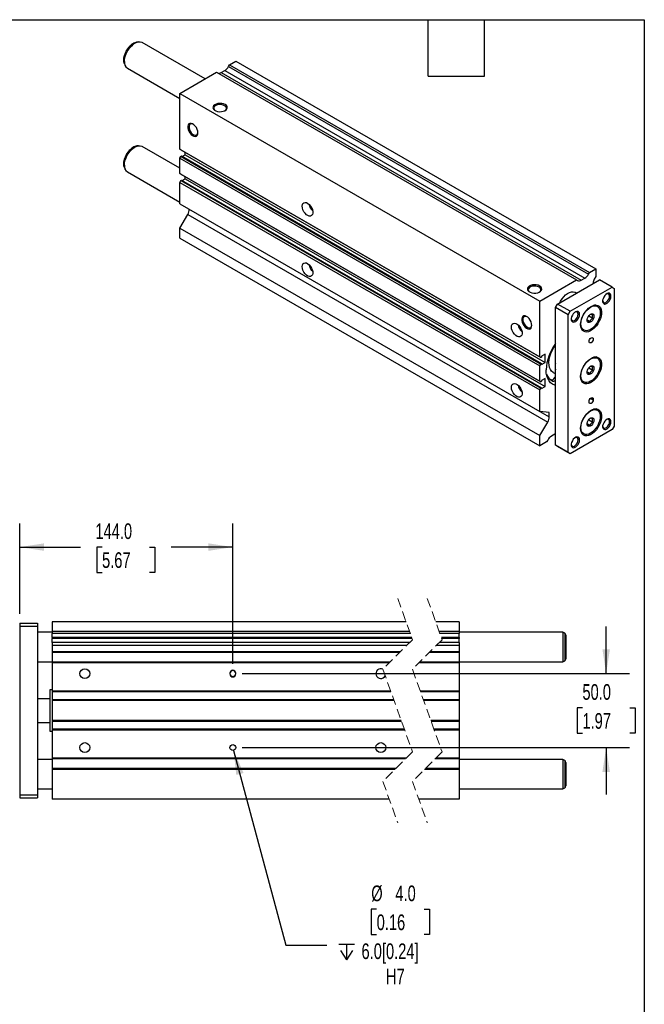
# Model space of a CAD drawing. Header units: millimetres. Extents: x 32 to 1365, y 32 to 1048.
# Tile 5 of 5: x 943 to 1365, y 382 to 1048. Entities that reach past the tile are written whole.
import ezdxf

# ---------------------------------------------------------------- set-up
doc = ezdxf.new("R2010")
doc.units = ezdxf.units.MM
doc.header["$LTSCALE"] = 5
doc.linetypes.add('SLD-Dashed', pattern=[1.905, 1.27, -0.635])
doc.linetypes.add('SLD-Solid', pattern=[0])
doc.layers.add('DIMENSIONS', color=140, linetype='SLD-Solid', lineweight=25)
doc.layers.add('TEXT', color=140, linetype='SLD-Solid', lineweight=25)
doc.styles.add('SLDTEXTSTYLE0', font='TXT', dxfattribs={"width": 0.7})
doc.dimstyles.new('SLDDIMSTYLE0', dxfattribs={"dimtxt": 10.790039, "dimasz": 16.51, "dimexe": 0, "dimexo": 0.0625, "dimgap": 2.69751, "dimtad": 0, "dimtih": 1, "dimtoh": 1, "dimrnd": 1e-09, "dimzin": 4, "dimdsep": 46, "dimtxsty": 'SLDTEXTSTYLE0', "dimsah": 1, "dimcen": 0.09, "dimadec": 0, "dimazin": 1, "dimtfac": 1, "dimtmove": 0, "dimatfit": 0, "dimfxl": 0, "dimfrac": 2, "dimtolj": 1, "dimtzin": 12, "dimarcsym": 0})
doc.dimstyles.new('SLDDIMSTYLE2', dxfattribs={"dimtxt": 10.790039, "dimasz": 16.51, "dimexe": 0, "dimexo": 0.0625, "dimgap": 2.69751, "dimtad": 0, "dimtih": 1, "dimtoh": 1, "dimrnd": 1e-09, "dimzin": 4, "dimdsep": 46, "dimtxsty": 'SLDTEXTSTYLE0', "dimsah": 1, "dimcen": 0.09, "dimadec": 0, "dimazin": 1, "dimtfac": 1, "dimtofl": 0, "dimtmove": 0, "dimatfit": 3, "dimfxl": 0, "dimfrac": 2, "dimtolj": 1, "dimtzin": 12, "dimarcsym": 0})
doc.dimstyles.new('SLDDIMSTYLE3', dxfattribs={"dimtxt": 10.790039, "dimasz": 16.51, "dimexe": 0, "dimexo": 0.0625, "dimgap": 2.69751, "dimtad": 0, "dimtih": 1, "dimtoh": 1, "dimrnd": 1e-09, "dimzin": 12, "dimdsep": 46, "dimtxsty": 'SLDTEXTSTYLE0', "dimsah": 1, "dimcen": 0, "dimadec": 0, "dimazin": 3, "dimtfac": 1, "dimtofl": 0, "dimtmove": 0, "dimatfit": 3, "dimfxl": 0, "dimfrac": 2, "dimtolj": 1, "dimtzin": 12, "dimarcsym": 0})
doc.dimstyles.new('SLDDIMSTYLE4', dxfattribs={"dimtxt": 10.790039, "dimasz": 16.51, "dimexe": 0, "dimexo": 0.0625, "dimgap": 2.69751, "dimtad": 0, "dimtih": 1, "dimtoh": 1, "dimrnd": 1e-09, "dimzin": 4, "dimdsep": 46, "dimtxsty": 'SLDTEXTSTYLE0', "dimsah": 1, "dimcen": 0, "dimadec": 0, "dimazin": 1, "dimtfac": 1, "dimtofl": 0, "dimtmove": 0, "dimatfit": 3, "dimfxl": 0, "dimfrac": 2, "dimtolj": 1, "dimtzin": 12, "dimarcsym": 0})

# ---------------------------------------------------------------- blocks, each defined once
blk = doc.blocks.new('_D_13')
at = {"layer": 'DIMENSIONS'}
for p, q in [((808.92, 525.74), (863.23, 471.42)), ((863.23, 471.42), (891.02, 471.42))]:
    blk.add_line(p, q, dxfattribs=at)
blk.add_solid([(808.92, 525.74), (818.79, 512.27), (822.39, 515.86)], dxfattribs=at)
at = {"layer": 'DIMENSIONS', "char_height": 10.583, "attachment_point": 1, "style": 'SLDTEXTSTYLE0'}
for s, insert in [('M8-1.25', (898.95, 485.06)), ('X4', (919.31, 467.91))]:
    blk.add_mtext(s, dxfattribs=dict(at, insert=insert))
blk = doc.blocks.new('_D_15')
at = {"layer": 'DIMENSIONS'}
for p, q in [((943.23, 645.92), (943.23, 706.98)), ((1087.23, 612.17), (1087.23, 706.98)), ((943.23, 691.11), (984.25, 691.11)), ((998.87, 691.11), (995.25, 691.11)), ((995.25, 691.11), (995.25, 673.96)), ((1030.93, 691.11), (1034.56, 691.11)), ((1034.56, 691.11), (1034.56, 673.96)), ((1087.23, 691.11), (1045.55, 691.11)), ((995.25, 673.96), (998.87, 673.96)), ((1034.56, 673.96), (1030.93, 673.96))]:
    blk.add_line(p, q, dxfattribs=at)
for points in [[(943.23, 691.11), (959.74, 688.57), (959.74, 693.65)], [(1087.23, 691.11), (1070.72, 693.65), (1070.72, 688.57)]]:
    blk.add_solid(points, dxfattribs=at)
at = {"layer": 'DIMENSIONS', "char_height": 10.583, "attachment_point": 1, "style": 'SLDTEXTSTYLE0'}
for s, insert in [('144.0', (994.38, 707.17)), ('5.67', (998.87, 687.6))]:
    blk.add_mtext(s, dxfattribs=dict(at, insert=insert))
blk = doc.blocks.new('_D_16')
at = {"layer": 'DIMENSIONS'}
for p, q in [((1339.49, 605.57), (1339.49, 637.32)), ((1093.58, 605.57), (1355.36, 605.57)), ((1323.45, 582.37), (1319.83, 582.37)), ((1319.83, 582.37), (1319.83, 565.22)), ((1355.52, 582.37), (1359.14, 582.37)), ((1359.14, 582.37), (1359.14, 565.22)), ((1319.83, 565.22), (1323.45, 565.22)), ((1359.14, 565.22), (1355.52, 565.22)), ((1093.58, 555.57), (1355.36, 555.57)), ((1339.49, 555.57), (1339.49, 523.82))]:
    blk.add_line(p, q, dxfattribs=at)
for points in [[(1339.49, 605.57), (1342.03, 622.08), (1336.95, 622.08)], [(1339.49, 555.57), (1336.95, 539.06), (1342.03, 539.06)]]:
    blk.add_solid(points, dxfattribs=at)
at = {"layer": 'DIMENSIONS', "char_height": 10.583, "attachment_point": 1, "style": 'SLDTEXTSTYLE0'}
for s, insert in [('50.0', (1323.45, 598.43)), ('1.97', (1323.45, 578.86))]:
    blk.add_mtext(s, dxfattribs=dict(at, insert=insert))
blk = doc.blocks.new('SW_SYMBOL_HOLE_DEPTH')
at = {"layer": 'DIMENSIONS', "color": 0}
for p, q in [((0, 4375), (4000, 4375)), ((500, 2775), (2000, 375)), ((2000, 4375), (2000, 375)), ((3500, 2775), (2000, 375))]:
    blk.add_line(p, q, dxfattribs=at)
blk = doc.blocks.new('_D_17')
at = {"layer": 'DIMENSIONS'}
for p, q in [((1087.75, 553.63), (1123.03, 421.96)), ((1184.42, 446.2), (1180.8, 446.2)), ((1180.8, 446.2), (1180.8, 429.05)), ((1216.49, 446.2), (1220.11, 446.2)), ((1220.11, 446.2), (1220.11, 429.05)), ((1180.8, 429.05), (1184.42, 429.05)), ((1220.11, 429.05), (1216.49, 429.05)), ((1123.03, 421.96), (1150.81, 421.96))]:
    blk.add_line(p, q, dxfattribs=at)
blk.add_solid([(1087.75, 553.63), (1089.57, 537.03), (1094.48, 538.34)], dxfattribs=at)
at = {"layer": 'DIMENSIONS', "xscale": 0.002688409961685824, "yscale": 0.002688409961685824, "zscale": 0.002688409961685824}
blk.add_blockref('SW_SYMBOL_HOLE_DEPTH', (1158.75, 410.92), dxfattribs=at)
at = {"layer": 'DIMENSIONS', "char_height": 10.583, "attachment_point": 1, "style": 'SLDTEXTSTYLE0'}
for s, insert in [('%%c', (1180.76, 462.26)), ('4.0', (1197.06, 462.26)), ('0.16', (1184.42, 442.69)), ('6.0[0.24]', (1174.19, 423.13)), ('H7', (1190.66, 405.98))]:
    blk.add_mtext(s, dxfattribs=dict(at, insert=insert))

msp = doc.modelspace()

# ---------------------------------------------------------------- linework, layer by layer
for p, q in [((1023.537, 1032.729), (1022.471, 1032.583)), ((1068.49, 1007.784), (1026.014, 1032.305)), ((1085.007, 1017.319), (1089.25, 1019.769)), ((1089.25, 1019.769), (1332.495, 879.346)), ((1014.002, 1017.913), (1013.801, 1018.506)), ((1014.002, 1017.913), (1014.409, 1016.917)), ((1016.015, 1014.984), (1051.42, 994.545)), ((1051.42, 997.93), (1076.169, 1012.217)), ((1076.169, 1012.217), (1319.413, 871.795)), ((1079.401, 1012.041), (1081.775, 1013.412)), ((1081.775, 1013.412), (1325.02, 872.99)), ((1084.275, 1016.051), (1085.007, 1017.319)), ((1084.275, 1016.051), (1327.52, 875.629)), ((1085.007, 1017.319), (1328.252, 876.897)), ((1079.401, 1012.041), (1322.646, 871.619)), ((1051.42, 960.108), (1051.42, 997.93)), ((1051.42, 997.93), (1294.665, 857.507)), ((1023.537, 962.506), (1022.471, 962.361)), ((1051.42, 947.416), (1026.014, 962.082)), ((1051.42, 960.108), (1294.665, 819.685)), ((1052.127, 959.699), (1051.42, 960.108)), ((1052.127, 959.699), (1295.372, 819.277)), ((1051.42, 954.106), (1052.127, 955.331)), ((1051.42, 954.106), (1294.665, 813.684)), ((1051.42, 943.769), (1051.42, 954.106)), ((1052.127, 955.331), (1052.587, 955.596)), ((1052.127, 955.331), (1295.372, 814.908)), ((1052.587, 955.596), (1295.831, 815.174)), ((1053.103, 955.298), (1054.955, 956.367)), ((1054.955, 956.367), (1054.955, 958.066)), ((1054.955, 956.367), (1298.2, 815.945)), ((1014.002, 947.69), (1013.801, 948.284)), ((1014.002, 947.69), (1014.409, 946.695)), ((1016.015, 944.761), (1051.42, 924.322)), ((1051.42, 943.769), (1294.665, 803.346)), ((1052.127, 943.36), (1051.42, 943.769)), ((1051.42, 937.767), (1052.127, 938.992)), ((1052.127, 943.36), (1295.372, 802.938)), ((1052.127, 938.992), (1052.587, 939.257)), ((1052.127, 938.992), (1295.372, 798.57)), ((1052.587, 939.257), (1295.831, 798.835)), ((1053.096, 938.963), (1054.955, 940.037)), ((1054.955, 940.037), (1054.955, 941.727)), ((1054.955, 940.037), (1298.2, 799.614)), ((1051.42, 937.767), (1294.665, 797.345)), ((1051.42, 923.216), (1051.42, 937.767)), ((1051.42, 923.216), (1294.665, 782.794)), ((1051.42, 906.885), (1056.748, 916.114)), ((1056.748, 916.114), (1299.993, 775.692)), ((1051.42, 906.885), (1294.665, 766.463)), ((1051.42, 899.945), (1051.42, 906.885)), ((1051.42, 899.945), (1294.665, 759.523)), ((1328.252, 876.897), (1332.495, 879.346)), ((1332.495, 879.346), (1332.495, 874.039)), ((1322.646, 871.619), (1325.02, 872.99)), ((1327.52, 875.629), (1328.252, 876.897)), ((1332.495, 874.039), (1331.459, 872.246)), ((1294.665, 857.507), (1319.413, 871.795)), ((1306.685, 855.466), (1334.97, 871.795)), ((1315.171, 850.568), (1343.455, 866.896)), ((1319.413, 871.795), (1320.146, 871.372)), ((1330.727, 869.63), (1330.727, 869.345)), ((1343.455, 866.896), (1334.97, 871.795)), ((1343.455, 866.896), (1344.869, 866.079)), ((1344.869, 866.079), (1344.869, 772.994)), ((1319.513, 862.871), (1318.756, 863.308)), ((1294.665, 819.685), (1294.665, 857.507)), ((1305.271, 853.017), (1306.685, 855.466)), ((1313.756, 848.118), (1305.271, 853.017)), ((1305.271, 759.931), (1305.271, 853.017)), ((1315.171, 850.568), (1306.685, 855.466)), ((1333.532, 854.201), (1332.501, 854.796)), ((1313.756, 848.118), (1315.171, 850.568)), ((1313.756, 755.033), (1313.756, 848.118)), ((1327.751, 847.431), (1330.47, 845.862)), ((1326.674, 844.833), (1328.702, 843.663)), ((1323.002, 838.341), (1324.033, 837.746)), ((1295.372, 819.277), (1294.665, 819.685)), ((1295.831, 819.542), (1295.372, 819.277)), ((1298.2, 821.498), (1295.831, 820.13)), ((1295.831, 820.13), (1295.831, 819.542)), ((1298.2, 815.945), (1298.2, 821.498)), ((1333.532, 819.09), (1332.501, 819.685)), ((1294.665, 813.684), (1295.372, 814.908)), ((1294.665, 803.346), (1294.665, 813.684)), ((1295.372, 814.908), (1295.831, 815.174)), ((1295.831, 814.578), (1298.2, 815.945)), ((1295.831, 815.174), (1295.831, 814.578)), ((1327.751, 812.32), (1330.47, 810.75)), ((1303.752, 809.147), (1305.271, 808.27)), ((1326.674, 809.722), (1328.702, 808.551)), ((1295.372, 802.938), (1294.665, 803.346)), ((1295.831, 803.203), (1295.372, 802.938)), ((1298.2, 805.167), (1295.831, 803.799)), ((1295.831, 803.799), (1295.831, 803.203)), ((1295.831, 798.247), (1298.2, 799.614)), ((1298.2, 799.614), (1298.2, 805.167)), ((1302.323, 804.136), (1301.801, 804.338)), ((1302.323, 804.136), (1303.56, 803.422)), ((1304.436, 805.476), (1305.271, 804.994)), ((1323.002, 803.23), (1324.033, 802.635)), ((1294.665, 797.345), (1295.372, 798.57)), ((1294.665, 782.794), (1294.665, 797.345)), ((1295.372, 798.57), (1295.831, 798.835)), ((1295.831, 798.835), (1295.831, 798.247)), ((1327.899, 789.122), (1327.899, 789.53)), ((1328.995, 791.755), (1330.727, 790.755)), ((1329.313, 791.98), (1330.727, 791.163)), ((1330.727, 791.163), (1330.727, 790.755)), ((1301.029, 782.225), (1294.665, 782.794)), ((1294.781, 782.784), (1301.029, 779.177)), ((1301.029, 779.177), (1301.029, 782.225)), ((1333.532, 783.978), (1332.501, 784.574)), ((1294.665, 766.463), (1299.993, 775.692)), ((1326.674, 774.611), (1328.702, 773.44)), ((1327.751, 777.209), (1330.47, 775.639)), ((1344.869, 772.994), (1343.455, 770.544)), ((1294.665, 759.523), (1294.665, 766.463)), ((1304.867, 767.454), (1302.493, 766.083)), ((1343.455, 770.544), (1315.171, 754.216)), ((1323.002, 768.119), (1324.033, 767.523)), ((1299.261, 762.176), (1294.665, 759.523)), ((1299.993, 763.444), (1299.261, 762.176)), ((1313.756, 755.033), (1305.271, 759.931)), ((1306.685, 759.115), (1305.271, 759.931)), ((1315.171, 754.216), (1306.685, 759.115)), ((1315.171, 754.216), (1313.756, 755.033)), ((943.233, 639.566), (955.233, 639.566)), ((943.233, 639.566), (943.233, 637.566)), ((955.233, 639.566), (955.233, 637.566)), ((1204.305, 640.566), (965.233, 640.566)), ((965.233, 640.566), (965.233, 634.066)), ((1240.267, 640.566), (1224.305, 640.566)), ((1240.267, 640.566), (1240.267, 634.066)), ((943.233, 637.566), (955.233, 637.566)), ((943.233, 637.566), (943.233, 523.566)), ((955.233, 637.566), (955.233, 523.566)), ((965.233, 633.566), (955.233, 633.566)), ((1206.631, 634.066), (965.233, 634.066)), ((965.233, 634.066), (965.233, 632.602)), ((1207.155, 632.602), (965.233, 632.602)), ((965.233, 629.916), (965.233, 632.602)), ((1240.267, 634.066), (1226.631, 634.066)), ((1240.267, 632.602), (1227.155, 632.602)), ((1240.267, 634.066), (1240.267, 632.602)), ((1310.267, 633.566), (1240.267, 633.566)), ((1240.267, 629.916), (1240.267, 632.602)), ((1311.517, 632.844), (1310.267, 633.566)), ((1310.267, 633.566), (1310.267, 613.566)), ((1311.517, 632.844), (1311.517, 614.288)), ((1208.117, 629.916), (965.233, 629.916)), ((965.233, 629.916), (965.233, 629.216)), ((1208.367, 629.216), (965.233, 629.216)), ((965.233, 626.53), (965.233, 629.216)), ((1206.649, 626.53), (965.233, 626.53)), ((965.233, 626.53), (965.233, 624.566)), ((1240.267, 626.53), (1226.649, 626.53)), ((1240.267, 629.916), (1228.117, 629.916)), ((1240.267, 629.216), (1228.367, 629.216)), ((1240.267, 629.916), (1240.267, 629.216)), ((1240.267, 626.53), (1240.267, 629.216)), ((1240.267, 626.53), (1240.267, 624.566)), ((1312.267, 631.545), (1312.267, 615.587)), ((1204.685, 624.566), (965.233, 624.566)), ((965.233, 624.566), (965.233, 620.316)), ((1200.435, 620.316), (965.233, 620.316)), ((965.233, 620.316), (965.233, 619.816)), ((1199.935, 619.816), (965.233, 619.816)), ((965.233, 619.816), (965.233, 613.316)), ((1240.267, 619.816), (1219.935, 619.816)), ((1240.267, 620.316), (1220.435, 620.316)), ((1240.267, 624.566), (1224.685, 624.566)), ((1240.267, 624.566), (1240.267, 620.316)), ((1240.267, 620.316), (1240.267, 619.816)), ((1240.267, 619.816), (1240.267, 613.316)), ((955.233, 613.566), (965.233, 613.566)), ((1193.435, 613.316), (965.233, 613.316)), ((965.233, 613.316), (965.233, 612.816)), ((1192.935, 612.816), (965.233, 612.816)), ((965.233, 612.816), (965.233, 593.746)), ((1240.267, 612.816), (1212.935, 612.816)), ((1240.267, 613.316), (1213.435, 613.316)), ((1240.267, 613.566), (1310.267, 613.566)), ((1240.267, 613.316), (1240.267, 612.816)), ((1240.267, 612.816), (1240.267, 593.746)), ((1310.267, 613.566), (1311.517, 614.288)), ((1085.233, 605.816), (1085.233, 605.316)), ((1089.233, 605.316), (1089.233, 605.816)), ((965.233, 594.566), (963.483, 594.566)), ((963.483, 594.566), (963.483, 566.566)), ((1193.905, 593.746), (965.233, 593.746)), ((965.233, 593.746), (965.233, 593.246)), ((1194.084, 593.246), (965.233, 593.246)), ((965.233, 593.246), (965.233, 587.896)), ((1240.267, 593.746), (1213.905, 593.746)), ((1240.267, 593.246), (1214.084, 593.246)), ((1240.267, 593.746), (1240.267, 593.246)), ((1240.267, 593.246), (1240.267, 587.896)), ((963.483, 588.566), (955.233, 588.566)), ((1195.999, 587.896), (965.233, 587.896)), ((965.233, 587.896), (965.233, 587.396)), ((1196.178, 587.396), (965.233, 587.396)), ((965.233, 587.396), (965.233, 573.736)), ((1240.267, 587.896), (1215.999, 587.896)), ((1240.267, 587.396), (1216.178, 587.396)), ((1240.267, 587.896), (1240.267, 587.396)), ((1240.267, 587.396), (1240.267, 573.736)), ((1201.067, 573.736), (965.233, 573.736)), ((965.233, 573.736), (965.233, 573.236)), ((1201.246, 573.236), (965.233, 573.236)), ((965.233, 573.236), (965.233, 567.886)), ((1240.267, 573.736), (1221.067, 573.736)), ((1240.267, 573.236), (1221.246, 573.236)), ((1240.267, 573.736), (1240.267, 573.236)), ((1240.267, 573.236), (1240.267, 567.886)), ((955.233, 572.566), (963.483, 572.566)), ((963.483, 566.566), (965.233, 566.566)), ((1203.161, 567.886), (965.233, 567.886)), ((965.233, 567.886), (965.233, 567.386)), ((1203.34, 567.386), (965.233, 567.386)), ((965.233, 567.386), (965.233, 548.316)), ((1240.267, 567.886), (1223.161, 567.886)), ((1240.267, 567.386), (1223.34, 567.386)), ((1240.267, 567.886), (1240.267, 567.386)), ((1240.267, 567.386), (1240.267, 548.316)), ((965.233, 547.566), (955.233, 547.566)), ((1204.31, 548.316), (965.233, 548.316)), ((965.233, 548.316), (965.233, 547.816)), ((1203.81, 547.816), (965.233, 547.816)), ((965.233, 547.816), (965.233, 541.316)), ((1240.267, 547.816), (1223.81, 547.816)), ((1240.267, 548.316), (1224.31, 548.316)), ((1240.267, 548.316), (1240.267, 547.816)), ((1240.267, 547.816), (1240.267, 541.316)), ((1310.267, 547.566), (1240.267, 547.566)), ((1311.517, 546.844), (1310.267, 547.566)), ((1310.267, 547.566), (1310.267, 527.566)), ((1311.517, 546.844), (1311.517, 528.288)), ((1197.31, 541.316), (965.233, 541.316)), ((965.233, 541.316), (965.233, 540.816)), ((1196.81, 540.816), (965.233, 540.816)), ((965.233, 540.816), (965.233, 520.566)), ((1240.267, 540.816), (1216.81, 540.816)), ((1240.267, 541.316), (1217.31, 541.316)), ((1240.267, 541.316), (1240.267, 540.816)), ((1240.267, 540.816), (1240.267, 520.566)), ((1312.267, 545.545), (1312.267, 529.587)), ((955.233, 527.566), (965.233, 527.566)), ((1240.267, 527.566), (1310.267, 527.566)), ((1310.267, 527.566), (1311.517, 528.288)), ((943.233, 523.566), (955.233, 523.566)), ((943.233, 523.566), (943.233, 521.566)), ((943.233, 521.566), (955.233, 521.566)), ((955.233, 523.566), (955.233, 521.566)), ((1192.94, 520.566), (965.233, 520.566)), ((1240.267, 520.566), (1212.94, 520.566))]:
    msp.add_line(p, q)
at = {"color": 7, "linetype": 'SLD-Dashed', "lineweight": 18}
for p, q in [((1198.622, 656.441), (1208.622, 628.504)), ((1218.622, 656.441), (1228.622, 628.504)), ((1208.622, 628.504), (1188.622, 608.504)), ((1228.622, 628.504), (1208.622, 608.504)), ((1188.622, 608.504), (1208.622, 552.629)), ((1208.622, 608.504), (1228.622, 552.629)), ((1208.622, 552.629), (1188.622, 532.629)), ((1228.622, 552.629), (1208.622, 532.629)), ((1188.622, 532.629), (1198.622, 504.691)), ((1208.622, 532.629), (1218.622, 504.691))]:
    msp.add_line(p, q, dxfattribs=at)
at = {"flags": 128}
for points in [[(1013.57, 1020.367), (1013.696, 1021.918), (1014.069, 1023.555), (1014.675, 1025.214), (1015.491, 1026.834), (1016.485, 1028.35), (1017.62, 1029.705), (1018.85, 1030.846), (1020.13, 1031.731), (1021.41, 1032.324), (1022.471, 1032.583)], [(1013.943, 1019.562), (1014.071, 1021.181), (1014.45, 1022.889), (1015.066, 1024.625), (1015.897, 1026.325), (1016.913, 1027.928), (1018.077, 1029.376), (1019.347, 1030.617), (1020.678, 1031.606), (1022.021, 1032.308), (1023.327, 1032.696), (1024.55, 1032.757), (1025.645, 1032.488), (1026.014, 1032.305)], [(1013.801, 1018.506), (1013.696, 1018.962), (1013.57, 1020.367)], [(1082.083, 990.322), (1081.027, 990.784), (1079.795, 991.065), (1078.477, 991.143), (1077.172, 991.013), (1075.976, 990.685), (1074.977, 990.182), (1074.251, 989.543), (1073.85, 988.814), (1073.805, 988.05), (1074.119, 987.307), (1074.768, 986.64), (1075.704, 986.1), (1076.859, 985.725), (1078.146, 985.544), (1079.47, 985.57), (1080.732, 985.801), (1081.84, 986.221), (1082.711, 986.797), (1083.28, 987.487), (1083.505, 988.241), (1083.369, 989.002), (1082.883, 989.713), (1082.083, 990.322)], [(1081.672, 989.611), (1080.645, 990.048), (1079.44, 990.292), (1078.164, 990.319), (1076.931, 990.129), (1075.85, 989.737), (1075.017, 989.178), (1074.506, 988.502), (1074.363, 987.77), (1074.601, 987.046), (1075.197, 986.394), (1075.422, 986.233)], [(1081.865, 986.233), (1081.89, 986.25), (1082.569, 986.874), (1082.9, 987.586), (1082.852, 988.322), (1082.43, 989.018), (1081.672, 989.611)], [(1063.698, 971.245), (1063.57, 972.39), (1063.197, 973.597), (1062.606, 974.778), (1061.841, 975.843), (1060.958, 976.715), (1060.024, 977.328), (1059.107, 977.637), (1058.275, 977.62), (1057.591, 977.277), (1057.104, 976.634), (1056.851, 975.738), (1056.851, 974.656), (1057.104, 973.469), (1057.591, 972.264), (1058.275, 971.13), (1059.107, 970.153), (1060.024, 969.403), (1060.958, 968.938), (1061.841, 968.79), (1062.606, 968.972), (1063.197, 969.47), (1063.57, 970.247), (1063.698, 971.245)], [(1060.471, 977.072), (1059.996, 977.266), (1059.155, 977.37), (1058.449, 977.128), (1057.941, 976.56), (1057.675, 975.717), (1057.675, 974.675), (1057.941, 973.525), (1058.449, 972.37), (1059.155, 971.313), (1059.996, 970.447), (1060.896, 969.849), (1061.776, 969.573), (1062.558, 969.643), (1063.172, 970.053), (1063.563, 970.766), (1063.692, 971.493)], [(1013.57, 950.145), (1013.696, 951.695), (1014.069, 953.332), (1014.675, 954.992), (1015.491, 956.611), (1016.485, 958.127), (1017.62, 959.482), (1018.85, 960.624), (1020.13, 961.508), (1021.41, 962.101), (1022.471, 962.361)], [(1013.943, 949.34), (1014.071, 950.959), (1014.45, 952.667), (1015.066, 954.402), (1015.897, 956.102), (1016.913, 957.705), (1018.077, 959.154), (1019.347, 960.395), (1020.678, 961.384), (1022.021, 962.085), (1023.327, 962.473), (1024.55, 962.534), (1025.645, 962.266), (1026.014, 962.082)], [(1013.801, 948.284), (1013.696, 948.739), (1013.57, 950.145)], [(1134.081, 921.632), (1134.214, 922.678), (1134.606, 923.492), (1135.225, 924.014), (1136.028, 924.205), (1136.953, 924.051), (1137.933, 923.562), (1138.895, 922.777), (1139.767, 921.751), (1140.484, 920.563), (1140.995, 919.299), (1141.26, 918.054), (1141.26, 916.92), (1140.995, 915.981), (1140.484, 915.307), (1139.767, 914.947), (1138.895, 914.929), (1137.933, 915.253), (1136.953, 915.896), (1136.028, 916.81), (1135.225, 917.927), (1134.606, 919.165), (1134.214, 920.431), (1134.081, 921.632)], [(1134.081, 880.805), (1134.214, 881.851), (1134.606, 882.665), (1135.225, 883.187), (1136.028, 883.378), (1136.953, 883.224), (1137.933, 882.735), (1138.895, 881.95), (1139.767, 880.924), (1140.484, 879.736), (1140.995, 878.472), (1141.26, 877.227), (1141.26, 876.093), (1140.995, 875.154), (1140.484, 874.48), (1139.767, 874.12), (1138.895, 874.102), (1137.933, 874.426), (1136.953, 875.069), (1136.028, 875.983), (1135.225, 877.1), (1134.606, 878.338), (1134.214, 879.604), (1134.081, 880.805)], [(1294.568, 867.657), (1293.513, 868.119), (1292.281, 868.4), (1290.963, 868.478), (1289.658, 868.348), (1288.461, 868.02), (1287.463, 867.517), (1286.736, 866.878), (1286.336, 866.149), (1286.291, 865.384), (1286.604, 864.641), (1287.253, 863.975), (1288.19, 863.434), (1289.345, 863.059), (1290.632, 862.878), (1291.955, 862.904), (1293.218, 863.136), (1294.326, 863.555), (1295.196, 864.132), (1295.765, 864.822), (1295.99, 865.576), (1295.855, 866.336), (1295.369, 867.048), (1294.568, 867.657)], [(1294.158, 866.946), (1293.13, 867.383), (1291.925, 867.627), (1290.649, 867.654), (1289.416, 867.463), (1288.335, 867.071), (1287.503, 866.513), (1286.992, 865.837), (1286.849, 865.105), (1287.086, 864.381), (1287.683, 863.729), (1287.908, 863.568)], [(1294.35, 863.568), (1294.375, 863.584), (1295.055, 864.208), (1295.385, 864.92), (1295.337, 865.657), (1294.916, 866.352), (1294.158, 866.946)], [(1308.1, 856.283), (1308.639, 857.328), (1309.655, 858.931), (1310.819, 860.38), (1312.089, 861.621), (1313.42, 862.61), (1314.763, 863.311), (1316.069, 863.699), (1317.292, 863.76), (1318.387, 863.492), (1318.756, 863.308)], [(1337.102, 857.802), (1337.123, 857.631), (1337.374, 856.931), (1337.849, 856.5), (1338.497, 856.385), (1339.247, 856.599), (1340.018, 857.118), (1340.726, 857.886), (1341.296, 858.819), (1341.664, 859.817), (1341.791, 860.772)], [(1342.748, 860.772), (1342.622, 861.662), (1342.256, 862.328), (1341.683, 862.711), (1340.953, 862.776), (1340.131, 862.518), (1339.29, 861.96), (1338.505, 861.151), (1337.846, 860.164), (1337.371, 859.085), (1337.123, 858.011), (1337.123, 857.038), (1337.371, 856.251), (1337.846, 855.721), (1338.505, 855.494), (1339.29, 855.592), (1340.131, 856.004), (1340.953, 856.695), (1341.683, 857.604), (1342.256, 858.648), (1342.622, 859.737), (1342.748, 860.772)], [(1341.791, 860.772), (1341.664, 861.58), (1341.296, 862.153), (1340.726, 862.429), (1340.018, 862.379), (1339.669, 862.248)], [(1322.242, 841.585), (1322.37, 843.204), (1322.748, 844.912), (1323.364, 846.648), (1324.195, 848.348), (1325.211, 849.951), (1326.375, 851.399), (1327.646, 852.64), (1328.976, 853.629), (1330.319, 854.331), (1331.626, 854.719), (1332.848, 854.78), (1333.943, 854.511), (1334.871, 853.924), (1335.598, 853.037), (1336.097, 851.884), (1336.352, 850.507), (1336.352, 848.955), (1336.097, 847.284), (1335.598, 845.554), (1334.871, 843.828), (1333.943, 842.169), (1332.848, 840.637), (1331.626, 839.286), (1330.319, 838.166), (1328.976, 837.317), (1327.646, 836.77), (1326.375, 836.544), (1325.211, 836.648), (1324.195, 837.078), (1323.364, 837.819), (1322.748, 838.843), (1322.37, 840.114), (1322.242, 841.585)], [(1322.419, 842.096), (1322.544, 843.642), (1322.916, 845.273), (1323.521, 846.928), (1324.334, 848.542), (1325.325, 850.054), (1326.456, 851.405), (1327.683, 852.543), (1328.959, 853.424), (1330.235, 854.016), (1331.462, 854.294), (1332.593, 854.249), (1333.584, 853.882), (1334.398, 853.207), (1335.002, 852.25), (1335.374, 851.048), (1335.5, 849.647), (1335.374, 848.101), (1335.002, 846.469), (1334.398, 844.815), (1333.584, 843.201), (1332.593, 841.689), (1331.462, 840.338), (1330.235, 839.2), (1328.959, 838.318), (1327.683, 837.727), (1326.456, 837.448), (1325.325, 837.494), (1324.334, 837.861), (1323.521, 838.536), (1322.916, 839.493), (1322.544, 840.695), (1322.419, 842.096)], [(1289.265, 841.028), (1289.138, 842.173), (1288.764, 843.38), (1288.173, 844.56), (1287.408, 845.626), (1286.525, 846.498), (1285.591, 847.111), (1284.674, 847.42), (1283.842, 847.403), (1283.158, 847.06), (1282.671, 846.417), (1282.418, 845.521), (1282.418, 844.439), (1282.671, 843.252), (1283.158, 842.047), (1283.842, 840.913), (1284.674, 839.936), (1285.591, 839.186), (1286.525, 838.721), (1287.408, 838.573), (1288.173, 838.755), (1288.764, 839.253), (1289.138, 840.03), (1289.265, 841.028)], [(1286.038, 846.854), (1285.563, 847.049), (1284.722, 847.153), (1284.016, 846.911), (1283.508, 846.343), (1283.242, 845.5), (1283.242, 844.458), (1283.508, 843.308), (1284.016, 842.153), (1284.722, 841.096), (1285.563, 840.23), (1286.463, 839.632), (1287.343, 839.356), (1288.125, 839.426), (1288.739, 839.836), (1289.131, 840.549), (1289.259, 841.276)], [(1315.889, 845.556), (1315.91, 845.384), (1316.161, 844.685), (1316.636, 844.254), (1317.284, 844.139), (1318.034, 844.353), (1318.805, 844.872), (1319.513, 845.639), (1320.082, 846.573), (1320.451, 847.571), (1320.578, 848.526)], [(1321.535, 848.526), (1321.409, 849.416), (1321.043, 850.082), (1320.47, 850.465), (1319.74, 850.53), (1318.918, 850.272), (1318.077, 849.714), (1317.292, 848.905), (1316.633, 847.918), (1316.158, 846.839), (1315.909, 845.765), (1315.909, 844.792), (1316.158, 844.005), (1316.633, 843.475), (1317.292, 843.248), (1318.077, 843.346), (1318.918, 843.758), (1319.74, 844.449), (1320.47, 845.358), (1321.043, 846.402), (1321.409, 847.491), (1321.535, 848.526)], [(1320.578, 848.526), (1320.451, 849.334), (1320.082, 849.907), (1319.513, 850.183), (1318.805, 850.133), (1318.456, 850.002)], [(1331.257, 847.198), (1331.133, 846.265), (1330.773, 845.288), (1330.216, 844.375), (1329.523, 843.625), (1328.769, 843.117), (1328.036, 842.908), (1327.403, 843.02), (1326.938, 843.442), (1326.692, 844.126), (1326.692, 845), (1326.938, 845.968), (1327.403, 846.925), (1328.036, 847.769), (1328.769, 848.407), (1329.523, 848.77), (1330.216, 848.819), (1330.773, 848.548), (1331.133, 847.988), (1331.257, 847.198)], [(1275.502, 839.991), (1275.636, 841.037), (1276.027, 841.852), (1276.647, 842.373), (1277.449, 842.564), (1278.375, 842.41), (1279.354, 841.922), (1280.316, 841.136), (1281.188, 840.111), (1281.906, 838.922), (1282.416, 837.659), (1282.681, 836.414), (1282.681, 835.28), (1282.416, 834.34), (1281.906, 833.666), (1281.188, 833.306), (1280.316, 833.288), (1279.354, 833.612), (1278.375, 834.255), (1277.449, 835.169), (1276.647, 836.287), (1276.027, 837.524), (1275.636, 838.79), (1275.502, 839.991)], [(1327.899, 830.153), (1328.006, 830.84), (1328.313, 831.547), (1328.772, 832.166), (1329.313, 832.603), (1329.854, 832.791), (1330.313, 832.702), (1330.619, 832.349), (1330.727, 831.786), (1330.619, 831.099), (1330.313, 830.392), (1329.854, 829.773), (1329.313, 829.337), (1328.772, 829.148), (1328.313, 829.238), (1328.006, 829.59), (1327.899, 830.153)], [(1303.752, 809.147), (1303.612, 809.231), (1302.604, 810.074), (1301.808, 811.208), (1301.243, 812.602), (1300.924, 814.22), (1300.86, 816.022), (1301.052, 817.959), (1301.495, 819.982), (1302.178, 822.038), (1303.083, 824.075), (1304.187, 826.038), (1305.271, 827.628)], [(1322.242, 806.474), (1322.37, 808.093), (1322.748, 809.801), (1323.364, 811.537), (1324.195, 813.237), (1325.211, 814.84), (1326.375, 816.288), (1327.646, 817.529), (1328.976, 818.518), (1330.319, 819.219), (1331.626, 819.607), (1332.848, 819.669), (1333.943, 819.4), (1334.871, 818.812), (1335.598, 817.926), (1336.097, 816.773), (1336.352, 815.396), (1336.352, 813.843), (1336.097, 812.172), (1335.598, 810.443), (1334.871, 808.717), (1333.943, 807.058), (1332.848, 805.526), (1331.626, 804.175), (1330.319, 803.055), (1328.976, 802.206), (1327.646, 801.658), (1326.375, 801.433), (1325.211, 801.537), (1324.195, 801.967), (1323.364, 802.707), (1322.748, 803.732), (1322.37, 805.002), (1322.242, 806.474)], [(1322.419, 806.984), (1322.544, 808.53), (1322.916, 810.162), (1323.521, 811.817), (1324.334, 813.431), (1325.325, 814.942), (1326.456, 816.293), (1327.683, 817.431), (1328.959, 818.313), (1330.235, 818.905), (1331.462, 819.183), (1332.593, 819.138), (1333.584, 818.771), (1334.398, 818.096), (1335.002, 817.139), (1335.374, 815.937), (1335.5, 814.536), (1335.374, 812.99), (1335.002, 811.358), (1334.398, 809.703), (1333.584, 808.089), (1332.593, 806.578), (1331.462, 805.227), (1330.235, 804.089), (1328.959, 803.207), (1327.683, 802.616), (1326.456, 802.337), (1325.325, 802.382), (1324.334, 802.749), (1323.521, 803.424), (1322.916, 804.381), (1322.544, 805.583), (1322.419, 806.984)], [(1331.257, 812.087), (1331.133, 811.153), (1330.773, 810.177), (1330.216, 809.264), (1329.523, 808.513), (1328.769, 808.006), (1328.036, 807.797), (1327.403, 807.909), (1326.938, 808.33), (1326.692, 809.015), (1326.692, 809.888), (1326.938, 810.856), (1327.403, 811.814), (1328.036, 812.657), (1328.769, 813.295), (1329.523, 813.658), (1330.216, 813.707), (1330.773, 813.437), (1331.133, 812.877), (1331.257, 812.087)], [(1305.271, 800.566), (1304.717, 800.714), (1303.256, 801.35), (1301.976, 802.297), (1300.897, 803.539), (1300.038, 805.055), (1299.413, 806.818), (1299.034, 808.799), (1298.907, 810.964)], [(1304.436, 805.476), (1304.956, 806.2), (1305.271, 806.528)], [(1275.502, 799.164), (1275.636, 800.21), (1276.027, 801.025), (1276.647, 801.546), (1277.449, 801.737), (1278.375, 801.583), (1279.354, 801.095), (1280.316, 800.309), (1281.188, 799.284), (1281.906, 798.095), (1282.416, 796.832), (1282.681, 795.587), (1282.681, 794.453), (1282.416, 793.513), (1281.906, 792.839), (1281.188, 792.479), (1280.316, 792.461), (1279.354, 792.785), (1278.375, 793.428), (1277.449, 794.342), (1276.647, 795.46), (1276.027, 796.697), (1275.636, 797.963), (1275.502, 799.164)], [(1327.899, 789.53), (1328.006, 790.217), (1328.313, 790.924), (1328.772, 791.543), (1329.313, 791.98), (1329.854, 792.168), (1330.313, 792.079), (1330.619, 791.726), (1330.727, 791.163)], [(1330.727, 790.755), (1330.619, 790.068), (1330.313, 789.361), (1329.854, 788.742), (1329.313, 788.305), (1328.772, 788.117), (1328.313, 788.206), (1328.006, 788.559), (1327.899, 789.122)], [(1328.448, 791.14), (1328.191, 790.586), (1328.056, 790.369)], [(1322.242, 771.363), (1322.37, 772.982), (1322.748, 774.69), (1323.364, 776.425), (1324.195, 778.125), (1325.211, 779.728), (1326.375, 781.177), (1327.646, 782.418), (1328.976, 783.407), (1330.319, 784.108), (1331.626, 784.496), (1332.848, 784.557), (1333.943, 784.289), (1334.871, 783.701), (1335.598, 782.815), (1336.097, 781.662), (1336.352, 780.285), (1336.352, 778.732), (1336.097, 777.061), (1335.598, 775.331), (1334.871, 773.606), (1333.943, 771.947), (1332.848, 770.414), (1331.626, 769.064), (1330.319, 767.943), (1328.976, 767.094), (1327.646, 766.547), (1326.375, 766.322), (1325.211, 766.426), (1324.195, 766.856), (1323.364, 767.596), (1322.748, 768.62), (1322.37, 769.891), (1322.242, 771.363)], [(1322.419, 771.873), (1322.544, 773.419), (1322.916, 775.051), (1323.521, 776.706), (1324.334, 778.32), (1325.325, 779.831), (1326.456, 781.182), (1327.683, 782.32), (1328.959, 783.202), (1330.235, 783.793), (1331.462, 784.072), (1332.593, 784.027), (1333.584, 783.66), (1334.398, 782.985), (1335.002, 782.028), (1335.374, 780.826), (1335.5, 779.425), (1335.374, 777.879), (1335.002, 776.247), (1334.398, 774.592), (1333.584, 772.978), (1332.593, 771.467), (1331.462, 770.116), (1330.235, 768.978), (1328.959, 768.096), (1327.683, 767.504), (1326.456, 767.226), (1325.325, 767.271), (1324.334, 767.638), (1323.521, 768.313), (1322.916, 769.27), (1322.544, 770.472), (1322.419, 771.873)], [(1331.257, 776.976), (1331.133, 776.042), (1330.773, 775.066), (1330.216, 774.153), (1329.523, 773.402), (1328.769, 772.895), (1328.036, 772.686), (1327.403, 772.798), (1326.938, 773.219), (1326.692, 773.904), (1326.692, 774.777), (1326.938, 775.745), (1327.403, 776.703), (1328.036, 777.546), (1328.769, 778.184), (1329.523, 778.547), (1330.216, 778.596), (1330.773, 778.326), (1331.133, 777.765), (1331.257, 776.976)], [(1337.102, 772.882), (1337.123, 772.71), (1337.374, 772.01), (1337.849, 771.58), (1338.497, 771.465), (1339.247, 771.679), (1340.018, 772.197), (1340.726, 772.965), (1341.296, 773.899), (1341.664, 774.897), (1341.791, 775.852)], [(1342.748, 775.852), (1342.622, 776.742), (1342.256, 777.408), (1341.683, 777.791), (1340.953, 777.856), (1340.131, 777.598), (1339.29, 777.04), (1338.505, 776.231), (1337.846, 775.244), (1337.371, 774.165), (1337.123, 773.091), (1337.123, 772.118), (1337.371, 771.331), (1337.846, 770.801), (1338.505, 770.574), (1339.29, 770.671), (1340.131, 771.084), (1340.953, 771.775), (1341.683, 772.683), (1342.256, 773.728), (1342.622, 774.817), (1342.748, 775.852)], [(1341.791, 775.852), (1341.664, 776.659), (1341.296, 777.233), (1340.726, 777.509), (1340.018, 777.459), (1339.669, 777.328)], [(1304.867, 767.454), (1305.214, 767.634), (1305.271, 767.66)], [(1315.889, 760.635), (1315.91, 760.464), (1316.161, 759.764), (1316.636, 759.334), (1317.284, 759.219), (1318.034, 759.432), (1318.805, 759.951), (1319.513, 760.719), (1320.082, 761.653), (1320.451, 762.651), (1320.578, 763.606)], [(1321.535, 763.606), (1321.409, 764.496), (1321.043, 765.162), (1320.47, 765.545), (1319.74, 765.61), (1318.918, 765.352), (1318.077, 764.794), (1317.292, 763.985), (1316.633, 762.997), (1316.158, 761.919), (1315.909, 760.845), (1315.909, 759.872), (1316.158, 759.085), (1316.633, 758.554), (1317.292, 758.328), (1318.077, 758.425), (1318.918, 758.838), (1319.74, 759.529), (1320.47, 760.437), (1321.043, 761.482), (1321.409, 762.57), (1321.535, 763.606)], [(1320.578, 763.606), (1320.451, 764.413), (1320.082, 764.986), (1319.513, 765.263), (1318.805, 765.213), (1318.456, 765.081)]]:
    msp.add_lwpolyline(points, dxfattribs=at)
for centre, radius in [((987.233, 605.566), 3.323), ((987.233, 555.566), 3.323), ((1087.233, 555.566), 2), ((1187.233, 555.566), 3.323)]:
    msp.add_circle(centre, radius)
for centre, radius, start, end in [((1018.869, 1019.033), 4.955, 173.870882, 234.816937), ((1077.958, 1019.532), 7.213, 301.954672, 331.144391), ((1077.936, 1014.086), 2.515, 245.686048, 305.618173), ((1018.869, 948.811), 4.955, 173.870882, 234.816937), ((1050.574, 919.845), 7.214, 328.856272, 358.043501), ((1146.639, 924.718), 8.23, 191.533758, 228.460865), ((1146.639, 883.891), 8.23, 191.533758, 228.460865), ((1321.202, 879.11), 7.213, 301.954672, 331.144391), ((1336.403, 869.451), 5.678, 150.519164, 178.197315), ((1321.181, 873.664), 2.515, 245.686048, 305.618173), ((1331.741, 850.834), 3.813, 61.988399, 100.568998), ((1288.061, 843.077), 8.23, 191.533758, 228.460865), ((1325.975, 840.925), 3.725, 197.442438, 238.570932), ((1330.836, 809.528), 31.961, 143.118257, 177.424356), ((1331.741, 815.723), 3.813, 61.988399, 100.568998), ((1317.971, 813.209), 12.881, 170.388494, 189.611506), ((1306.249, 810.379), 7.459, 197.195655, 248.869986), ((1288.061, 802.25), 8.23, 191.533758, 228.460865), ((1302.442, 806.285), 2.152, 266.823993, 337.924053), ((1303.801, 805.161), 1.756, 262.127574, 326.861191), ((1325.975, 805.814), 3.725, 197.442438, 238.570932), ((1293.819, 779.423), 7.214, 328.856272, 358.043501), ((1331.741, 780.612), 3.813, 61.988399, 100.568998), ((1306.311, 759.963), 7.213, 121.954672, 151.144391), ((1325.975, 770.702), 3.725, 197.442438, 238.570932), ((1310.767, 631.545), 1.5, 359.999759, 59.999586), ((1310.767, 615.587), 1.5, 300.000148, 0.000507), ((1087.233, 605.816), 2, 0.000053, 179.999947), ((1087.233, 605.566), 2, 360, 180), ((1187.211, 605.559), 3.3, 64.180059, 334.402773), ((1087.233, 605.566), 2, 180, 0), ((1087.233, 605.316), 2, 180, 0), ((1310.767, 545.545), 1.5, 359.999493, 59.999852), ((1310.767, 529.587), 1.5, 300.000414, 0.000241)]:
    msp.add_arc(centre, radius, start, end)
for points, knots in [([(1022.443, 1032.559), (1022.367, 1032.555), (1021.879, 1032.527), (1020.95, 1032.201), (1019.679, 1031.575), (1018.424, 1030.658), (1017.237, 1029.516), (1016.162, 1028.187), (1015.231, 1026.72), (1014.473, 1025.161), (1013.918, 1023.558), (1013.579, 1022.012), (1013.538, 1021.047), (1013.518, 1020.591)], [0, 0, 0, 0, 0.0170502, 0.1107921, 0.2085782, 0.3086845, 0.4091223, 0.5092178, 0.6090555, 0.7089259, 0.8091119, 0.9099547, 1, 1, 1, 1]), ([(1013.518, 1020.591), (1013.524, 1020.321), (1013.537, 1019.624), (1013.694, 1018.992), (1013.789, 1018.606)], [0, 0, 0, 0, 0.3886094, 1, 1, 1, 1]), ([(1022.443, 962.336), (1022.367, 962.332), (1021.879, 962.305), (1020.95, 961.978), (1019.679, 961.353), (1018.424, 960.435), (1017.237, 959.293), (1016.162, 957.964), (1015.231, 956.498), (1014.473, 954.939), (1013.918, 953.336), (1013.579, 951.789), (1013.538, 950.824), (1013.518, 950.369)], [0, 0, 0, 0, 0.0170502, 0.1107921, 0.2085782, 0.3086845, 0.4091223, 0.5092178, 0.6090555, 0.7089259, 0.8091119, 0.9099547, 1, 1, 1, 1]), ([(1013.518, 950.369), (1013.524, 950.098), (1013.537, 949.402), (1013.694, 948.77), (1013.789, 948.383)], [0, 0, 0, 0, 0.3886094, 1, 1, 1, 1]), ([(1330.47, 848.219), (1330.252, 848.277), (1330.043, 848.329), (1329.751, 848.391), (1329.657, 848.408), (1329.479, 848.437), (1329.393, 848.448), (1329.161, 848.469), (1329.037, 848.467), (1328.835, 848.438), (1328.761, 848.411), (1328.702, 848.377)], [0, 0, 0, 0, 0.25, 0.25, 0.375, 0.375, 0.5, 0.5, 0.75, 0.75, 1, 1, 1, 1]), ([(1328.702, 843.663), (1328.761, 843.88), (1328.834, 844.095), (1328.981, 844.41), (1329.036, 844.514), (1329.161, 844.718), (1329.233, 844.82), (1329.463, 845.108), (1329.642, 845.281), (1330.039, 845.597), (1330.251, 845.735), (1330.47, 845.862)], [0, 0, 0, 0, 0.25, 0.25, 0.375, 0.375, 0.5, 0.5, 0.75, 0.75, 1, 1, 1, 1]), ([(1330.47, 845.862), (1330.39, 846.092), (1330.323, 846.319), (1330.25, 846.654), (1330.231, 846.764), (1330.204, 846.982), (1330.197, 847.091), (1330.196, 847.4), (1330.223, 847.586), (1330.321, 847.929), (1330.39, 848.08), (1330.47, 848.219)], [0, 0, 0, 0, 0.25, 0.25, 0.375, 0.375, 0.5, 0.5, 0.75, 0.75, 1, 1, 1, 1]), ([(1326.71, 844.812), (1326.716, 844.709), (1326.734, 844.395), (1326.854, 844.051), (1326.935, 843.821)], [0, 0, 0, 0, 0.328668, 1, 1, 1, 1]), ([(1326.935, 843.821), (1326.993, 843.854), (1327.066, 843.881), (1327.213, 843.903), (1327.268, 843.908), (1327.394, 843.909), (1327.465, 843.907), (1327.696, 843.886), (1327.874, 843.857), (1328.271, 843.774), (1328.483, 843.721), (1328.702, 843.663)], [0, 0, 0, 0, 0.25, 0.25, 0.375, 0.375, 0.5, 0.5, 0.75, 0.75, 1, 1, 1, 1]), ([(1330.47, 813.108), (1330.252, 813.166), (1330.043, 813.218), (1329.751, 813.279), (1329.657, 813.297), (1329.479, 813.326), (1329.393, 813.337), (1329.161, 813.358), (1329.037, 813.356), (1328.835, 813.326), (1328.761, 813.299), (1328.702, 813.266)], [0, 0, 0, 0, 0.25, 0.25, 0.375, 0.375, 0.5, 0.5, 0.75, 0.75, 1, 1, 1, 1]), ([(1330.47, 810.75), (1330.39, 810.981), (1330.323, 811.208), (1330.25, 811.543), (1330.231, 811.653), (1330.204, 811.871), (1330.197, 811.979), (1330.196, 812.288), (1330.223, 812.475), (1330.321, 812.818), (1330.39, 812.969), (1330.47, 813.108)], [0, 0, 0, 0, 0.25, 0.25, 0.375, 0.375, 0.5, 0.5, 0.75, 0.75, 1, 1, 1, 1]), ([(1326.71, 809.701), (1326.716, 809.598), (1326.734, 809.284), (1326.854, 808.94), (1326.935, 808.709)], [0, 0, 0, 0, 0.328668, 1, 1, 1, 1]), ([(1326.935, 808.709), (1326.993, 808.743), (1327.066, 808.77), (1327.213, 808.792), (1327.268, 808.796), (1327.394, 808.798), (1327.465, 808.795), (1327.696, 808.775), (1327.874, 808.746), (1328.271, 808.663), (1328.483, 808.61), (1328.702, 808.551)], [0, 0, 0, 0, 0.25, 0.25, 0.375, 0.375, 0.5, 0.5, 0.75, 0.75, 1, 1, 1, 1]), ([(1328.702, 808.551), (1328.761, 808.769), (1328.834, 808.984), (1328.981, 809.299), (1329.036, 809.403), (1329.161, 809.607), (1329.233, 809.709), (1329.463, 809.997), (1329.642, 810.17), (1330.039, 810.486), (1330.251, 810.624), (1330.47, 810.75)], [0, 0, 0, 0, 0.25, 0.25, 0.375, 0.375, 0.5, 0.5, 0.75, 0.75, 1, 1, 1, 1]), ([(1326.71, 774.59), (1326.716, 774.487), (1326.734, 774.172), (1326.854, 773.829), (1326.935, 773.598)], [0, 0, 0, 0, 0.328668, 1, 1, 1, 1]), ([(1326.935, 773.598), (1326.993, 773.632), (1327.066, 773.658), (1327.213, 773.681), (1327.268, 773.685), (1327.394, 773.687), (1327.465, 773.684), (1327.696, 773.664), (1327.874, 773.635), (1328.271, 773.551), (1328.483, 773.499), (1328.702, 773.44)], [0, 0, 0, 0, 0.25, 0.25, 0.375, 0.375, 0.5, 0.5, 0.75, 0.75, 1, 1, 1, 1]), ([(1330.47, 777.996), (1330.252, 778.055), (1330.043, 778.106), (1329.751, 778.168), (1329.657, 778.186), (1329.479, 778.215), (1329.393, 778.226), (1329.161, 778.247), (1329.037, 778.245), (1328.835, 778.215), (1328.761, 778.188), (1328.702, 778.154)], [0, 0, 0, 0, 0.25, 0.25, 0.375, 0.375, 0.5, 0.5, 0.75, 0.75, 1, 1, 1, 1]), ([(1328.702, 773.44), (1328.761, 773.658), (1328.834, 773.873), (1328.981, 774.188), (1329.036, 774.291), (1329.161, 774.496), (1329.233, 774.597), (1329.463, 774.886), (1329.642, 775.059), (1330.039, 775.374), (1330.251, 775.513), (1330.47, 775.639)], [0, 0, 0, 0, 0.25, 0.25, 0.375, 0.375, 0.5, 0.5, 0.75, 0.75, 1, 1, 1, 1]), ([(1330.47, 775.639), (1330.39, 775.869), (1330.323, 776.097), (1330.25, 776.431), (1330.231, 776.542), (1330.204, 776.76), (1330.197, 776.868), (1330.196, 777.177), (1330.223, 777.364), (1330.321, 777.706), (1330.39, 777.857), (1330.47, 777.996)], [0, 0, 0, 0, 0.25, 0.25, 0.375, 0.375, 0.5, 0.5, 0.75, 0.75, 1, 1, 1, 1])]:
    msp.add_open_spline(points, degree=3, knots=knots)
at = {"layer": 'TEXT'}
for p, q in [((31.75, 1047.75), (1365.25, 1047.75)), ((1219.2, 1009.65), (1219.2, 1047.75)), ((1257.3, 1009.65), (1257.3, 1047.75)), ((1365.25, 1047.75), (1365.25, 31.75)), ((1219.2, 1009.65), (1257.3, 1009.65))]:
    msp.add_line(p, q, dxfattribs=at)

# ---------------------------------------------------------------- dimensions: what is measured, and where the dimension line sits
at = {"layer": 'DIMENSIONS'}
dim = msp.add_linear_dim(base=(1087.233, 691.108), p1=(943.233, 639.566), p2=(1087.233, 605.816), dimstyle='SLDDIMSTYLE2', dxfattribs=at)
dim.commit()
dim.dimension.update_dxf_attribs({"geometry": '_D_15', "text_midpoint": (1014.903, 691.108), "dimtype": 160})
dim = msp.add_linear_dim(base=(1339.486, 555.566), p1=(1087.233, 605.566), p2=(1087.233, 555.566), angle=90, dimstyle='SLDDIMSTYLE0', dxfattribs=at)
dim.commit()
dim.dimension.update_dxf_attribs({"geometry": '_D_16', "text_midpoint": (1339.486, 582.37), "dimtype": 160})
dim = msp.add_diameter_dim_2p(p1=(1086.715, 557.498), p2=(1087.751, 553.634), text='<>\\P{\\fGDT;x}6.0[0.24]\\PH7', dimstyle='SLDDIMSTYLE4', dxfattribs=at)
dim.commit()
dim.dimension.update_dxf_attribs({"geometry": '_D_17', "text_midpoint": (1200.454, 427.531), "dimtype": 163})
dim = msp.add_diameter_dim_2p(p1=(803.259, 531.394), p2=(808.916, 525.738), text='M8-1.25\\PX4', dimstyle='SLDDIMSTYLE3', override={"dimpost": '<>'}, dxfattribs=at)
dim.commit()
dim.dimension.update_dxf_attribs({"geometry": '_D_13', "text_midpoint": (928.626, 471.419), "dimtype": 163})

doc.saveas('drawing.dxf')
